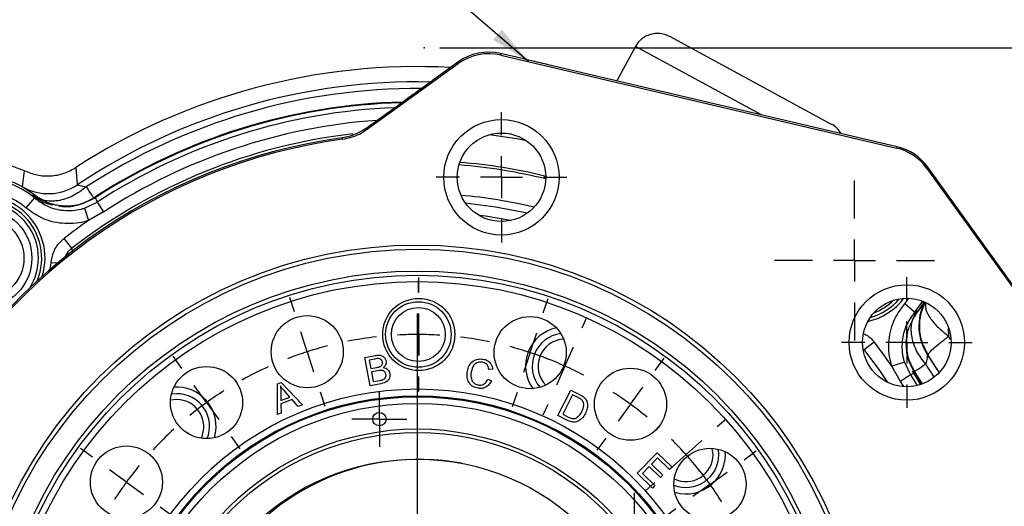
# Model space of a CAD drawing. Header units: inches. Extents: x 0.4 to 16.6, y 0.2 to 10.8.
# Tile 5 of 17: x 2 to 5.1, y 6.9 to 8.5. Entities that reach past the tile are written whole.
import ezdxf

# ---------------------------------------------------------------- set-up
doc = ezdxf.new("R2010")
doc.units = ezdxf.units.IN
doc.header["$MEASUREMENT"] = 0
doc.header["$PDSIZE"] = -1
doc.layers.add('SLD-0', color=7, linetype='Continuous', lineweight=25)
doc.styles.add('SLDTEXTSTYLE0', font='TXT', dxfattribs={"width": 0.75})
doc.dimstyles.new('SLDDIMSTYLE0', dxfattribs={"dimtxt": 0.145833, "dimasz": 0.13, "dimexe": 0, "dimexo": 0.0625, "dimgap": 0.036458, "dimtad": 0, "dimtih": 1, "dimtoh": 1, "dimdec": 1, "dimlfac": 1.5, "dimrnd": 1e-09, "dimzin": 12, "dimdsep": 46, "dimtxsty": 'SLDTEXTSTYLE0', "dimsah": 1, "dimcen": 0.09, "dimadec": 0, "dimazin": 3, "dimtfac": 1, "dimtdec": 1, "dimtofl": 0, "dimtmove": 0, "dimatfit": 3, "dimfxl": 0, "dimfrac": 2, "dimtolj": 1, "dimtzin": 12, "dimarcsym": 0})
doc.dimstyles.new('SLDDIMSTYLE1', dxfattribs={"dimtxt": 0.18, "dimasz": 0.13, "dimexe": 0, "dimexo": 0.0625, "dimgap": 0, "dimtad": 0, "dimtih": 1, "dimtoh": 1, "dimdec": 0, "dimrnd": 1e-09, "dimzin": 0, "dimdsep": 46, "dimtxsty": 'Standard', "dimsah": 1, "dimcen": 0.09, "dimadec": 0, "dimazin": 0, "dimtfac": 0.13, "dimtdec": 0, "dimtofl": 0, "dimtmove": 0, "dimatfit": 3, "dimfxl": 0, "dimfrac": 2, "dimtolj": 1, "dimtzin": 0, "dimarcsym": 0})

# ---------------------------------------------------------------- blocks, each defined once
blk = doc.blocks.new('_D_4')
at = {"layer": 'SLD-0', "color": 7}
for p, q in [((3.3383, 8.3701), (7.2898, 8.3701)), ((7.1648, 8.3701), (7.1648, 6.0963)), ((7.0031, 5.8351), (6.9588, 5.8351)), ((6.9588, 5.8351), (6.9588, 5.6033)), ((7.3264, 5.8351), (7.3708, 5.8351)), ((7.3708, 5.8351), (7.3708, 5.6033)), ((6.9588, 5.6033), (7.0031, 5.6033)), ((7.3708, 5.6033), (7.3264, 5.6033)), ((7.1648, 3.4195), (7.1648, 5.5738)), ((6.2365, 3.4195), (7.2898, 3.4195))]:
    blk.add_line(p, q, dxfattribs=at)
for points in [[(7.1648, 8.3701), (7.1448, 8.2401), (7.1848, 8.2401)], [(7.1648, 3.4195), (7.1848, 3.5495), (7.1448, 3.5495)]]:
    blk.add_solid(points, dxfattribs=at)
at = {"layer": 'SLD-0', "color": 7, "char_height": 0.14583, "attachment_point": 1, "style": 'SLDTEXTSTYLE0'}
for s, insert in [('7.4', (7.0301, 6.0526)), ('189', (7.0031, 5.7913))]:
    blk.add_mtext(s, dxfattribs=dict(at, insert=insert))
blk = doc.blocks.new('SW_CENTERMARKSYMBOL_3')
at = {"layer": 'SLD-0', "color": 0}
for p, q in [((0, 0.1333), (0, 0.2542)), ((0, 0), (0, 0.0667)), ((-0.1333, 0), (-0.2542, 0)), ((0, 0), (-0.0667, 0)), ((0, 0), (0, -0.0667)), ((0, 0), (0.0667, 0)), ((0.1333, 0), (0.2542, 0)), ((0, -0.1333), (0, -0.2542))]:
    blk.add_line(p, q, dxfattribs=at)
blk = doc.blocks.new('SW_CENTERMARKSYMBOL_9')
at = {"layer": 'SLD-0', "color": 0}
for p, q in [((0, 0.0667), (0, 0.0878)), ((0, 0), (0, 0.0667)), ((-0.0667, 0), (-0.0878, 0)), ((0, 0), (-0.0667, 0)), ((0, 0), (0, -0.0667)), ((0, 0), (0.0667, 0)), ((0.0667, 0), (0.0878, 0)), ((0, -0.0667), (0, -0.0878))]:
    blk.add_line(p, q, dxfattribs=at)
blk = doc.blocks.new('SW_CENTERMARKSYMBOL_10')
at = {"layer": 'SLD-0', "color": 0}
for p, q in [((0, 0.0667), (0, 0.0878)), ((0, 0), (0, 0.0667)), ((-0.0667, 0), (-0.0878, 0)), ((0, 0), (-0.0667, 0)), ((0, 0), (0, -0.0667)), ((0, 0), (0.0667, 0)), ((0.0667, 0), (0.0878, 0)), ((0, -0.0667), (0, -0.0878))]:
    blk.add_line(p, q, dxfattribs=at)
blk = doc.blocks.new('SW_CENTERMARKSYMBOL_12')
at = {"layer": 'SLD-0', "color": 0}
for p, q in [((0, 0.1333), (0, 0.2073)), ((0, 0), (0, 0.0667)), ((-0.1333, 0), (-0.2073, 0)), ((0, 0), (-0.0667, 0)), ((0, 0), (0, -0.0667)), ((0, 0), (0.0667, 0)), ((0.1333, 0), (0.2073, 0)), ((0, -0.1333), (0, -0.2073))]:
    blk.add_line(p, q, dxfattribs=at)
blk = doc.blocks.new('SW_CENTERMARKSYMBOL_13')
at = {"layer": 'SLD-0', "color": 0}
for p, q in [((-0.3448, 2.3703), (-0.3447, 2.4182)), ((-0.3463, 2.3703), (-0.3462, 2.4078)), ((-0.7404, 2.3092), (-0.755, 2.3548)), ((0.0502, 2.3061), (0.0652, 2.3516)), ((-0.3498, 1.2245), (-0.3498, 2.3036)), ((-0.3466, 2.237), (-0.3465, 2.3036)), ((-0.3454, 2.2369), (-0.3451, 2.3036)), ((0.1737, 2.2583), (0.189, 2.2925)), ((-0.6997, 2.1822), (-0.72, 2.2457)), ((-0.3466, 2.237), (-0.3468, 2.1703)), ((-0.3454, 2.2369), (-0.3456, 2.1703)), ((0.0085, 2.1795), (0.0293, 2.2428)), ((0.1191, 2.1366), (0.1464, 2.1974)), ((-1.0977, 2.1289), (-1.1257, 2.1678)), ((-0.6997, 2.1822), (-0.6793, 2.1188)), ((0.0085, 2.1795), (-0.0124, 2.1162)), ((0.4061, 2.1231), (0.4344, 2.1617)), ((0.1191, 2.1366), (0.0918, 2.0758)), ((-0.347, 2.1036), (-0.3471, 2.0661)), ((-0.3459, 2.1036), (-0.3461, 2.0557)), ((-1.0197, 2.0207), (-1.0587, 2.0748)), ((0.3273, 2.0155), (0.3667, 2.0693)), ((-0.659, 2.0553), (-0.6443, 2.0097)), ((-0.0332, 2.0528), (-0.0482, 2.0073)), ((-1.0197, 2.0207), (-0.9807, 1.9667)), ((0.0646, 2.0149), (0.0492, 1.9807)), ((0.3273, 2.0155), (0.2879, 1.9617)), ((0.6031, 1.9444), (0.6311, 1.9694)), ((-0.9418, 1.9126), (-0.9138, 1.8737)), ((0.2485, 1.9079), (0.2202, 1.8693)), ((0.5038, 1.8555), (0.5535, 1.8999)), ((-1.3818, 1.847), (-1.4204, 1.8753)), ((0.5038, 1.8555), (0.4541, 1.811)), ((0.688, 1.839), (0.7268, 1.867)), ((-1.2742, 1.7682), (-1.328, 1.8076)), ((0.5798, 1.761), (0.6339, 1.8)), ((-1.2742, 1.7682), (-1.2204, 1.7288)), ((0.4045, 1.7665), (0.3765, 1.7415)), ((0.5798, 1.761), (0.5257, 1.722)), ((-1.1666, 1.6894), (-1.128, 1.6611)), ((0.4716, 1.6831), (0.4327, 1.655)), ((-1.5648, 1.4911), (-1.6104, 1.5061)), ((-1.4382, 1.4495), (-1.5015, 1.4703)), ((0.8683, 1.4817), (0.9139, 1.4963)), ((-1.4382, 1.4495), (-1.3749, 1.4286)), ((0.7413, 1.441), (0.6778, 1.4206)), ((0.7413, 1.441), (0.8048, 1.4613)), ((-1.3115, 1.4078), (-1.266, 1.3928)), ((0.6143, 1.4002), (0.5687, 1.3856)), ((-0.3498, 1.0911), (-0.3498, 1.1578)), ((-1.629, 1.0961), (-1.6769, 1.0963)), ((-1.4957, 1.0956), (-1.5623, 1.0959)), ((-1.4957, 1.0956), (-1.429, 1.0953)), ((-1.3623, 1.0951), (-1.3144, 1.0949)), ((-0.4832, 1.0911), (-1.5623, 1.0911)), ((-0.3498, 1.0911), (-0.4165, 1.0911)), ((-0.3498, 1.0911), (-0.3498, 1.0245)), ((-0.3498, 1.0911), (-0.2832, 1.0911)), ((-0.2165, 1.0911), (0.8627, 1.0911)), ((0.6627, 1.0872), (0.6147, 1.0874)), ((0.796, 1.0867), (0.7293, 1.0869)), ((0.796, 1.0867), (0.8627, 1.0864)), ((0.9293, 1.0861), (0.9772, 1.086)), ((-0.3498, 0.9578), (-0.3498, -0.1214)), ((-1.314, 0.782), (-1.2684, 0.7966)), ((0.6119, 0.7745), (0.5664, 0.7895)), ((-1.441, 0.7413), (-1.3775, 0.7616)), ((0.7385, 0.7328), (0.6752, 0.7536)), ((-1.441, 0.7413), (-1.5044, 0.7209)), ((0.7385, 0.7328), (0.8019, 0.7119)), ((-1.5679, 0.7006), (-1.6136, 0.686)), ((0.8652, 0.6911), (0.9107, 0.6761)), ((-1.1713, 0.4992), (-1.1324, 0.5272)), ((0.467, 0.4928), (0.4283, 0.5211)), ((-1.2794, 0.4212), (-1.2254, 0.4602)), ((0.5745, 0.414), (0.5208, 0.4534)), ((-1.2794, 0.4212), (-1.3335, 0.3823)), ((0.5745, 0.414), (0.6283, 0.3746)), ((-1.3876, 0.3433), (-1.4265, 0.3153)), ((-0.9482, 0.2743), (-0.9198, 0.313)), ((0.6821, 0.3352), (0.7208, 0.3069)), ((0.2421, 0.2697), (0.2141, 0.3086)), ((-1.0269, 0.1668), (-0.9875, 0.2205)), ((0.3201, 0.1615), (0.2811, 0.2156)), ((-1.0269, 0.1668), (-1.0663, 0.113)), ((-0.6665, 0.1294), (-0.6515, 0.1749)), ((-0.0407, 0.127), (-0.0553, 0.1726)), ((0.3201, 0.1615), (0.359, 0.1074)), ((-0.3538, 0.0786), (-0.3536, 0.1265)), ((-0.7082, 0.0028), (-0.6873, 0.0661)), ((0, 0), (-0.0204, 0.0635)), ((-1.1057, 0.0592), (-1.1341, 0.0205)), ((0.398, 0.0533), (0.426, 0.0145)), ((-0.7082, 0.0028), (-0.729, -0.0606)), ((-0.3543, -0.0547), (-0.354, 0.012)), ((0, 0), (0.0204, -0.0635)), ((-0.3543, -0.0547), (-0.3546, -0.1214)), ((-0.7499, -0.1239), (-0.7648, -0.1694)), ((0.0407, -0.127), (0.0553, -0.1726)), ((-0.3548, -0.188), (-0.355, -0.2359))]:
    blk.add_line(p, q, dxfattribs=at)
for start, end in [(96.508, 101.1095), (89.8408, 93.1744), (89.7767, 93.1102), (86.5072, 89.8408), (86.4431, 89.7767), (78.4438, 83.1095), (104.4431, 107.7767), (71.7767, 75.1102), (107.7767, 111.1102), (68.4431, 71.7767), (65.8408, 69.1744), (114.4438, 119.1095), (62.5072, 65.8408), (122.4431, 125.7767), (53.7767, 57.1102), (125.7767, 129.1102), (50.4431, 53.7767), (132.4438, 137.1095), (41.8408, 45.1744), (38.5072, 41.8408), (140.4431, 143.7767), (35.7767, 39.1102), (143.7767, 147.1102), (32.4431, 35.7767), (150.4438, 155.1095), (24.4438, 29.1095), (158.4431, 161.7767), (17.7767, 21.1102), (161.7767, 165.1102), (14.4431, 17.7767), (168.4438, 173.1095), (6.4438, 11.1095), (176.4431, 179.7767), (359.7767, 3.1102), (179.7767, 183.1102), (356.4431, 359.7767), (186.4438, 191.1095), (348.4438, 353.1095), (194.4431, 197.7767), (341.7767, 345.1102), (197.7767, 201.1102), (338.4431, 341.7767), (204.4438, 209.1095), (330.4438, 335.1095), (212.4431, 215.7767), (323.7767, 327.1102), (215.7767, 219.1102), (320.4431, 323.7767), (222.4438, 227.1095), (312.4438, 317.1095), (230.4431, 233.7767), (305.7767, 309.1102), (233.7767, 237.1102), (302.4431, 305.7767), (240.4438, 245.1095), (294.4438, 299.1095), (248.4431, 251.7767), (251.7767, 255.1102), (284.4431, 287.7767), (287.7767, 291.1102), (258.4438, 263.1095), (266.4431, 269.7767), (269.7767, 273.1102), (276.4438, 281.1095)]:
    blk.add_arc((-0.3498, 1.0911), 1.1458, start, end, dxfattribs=at)
blk = doc.blocks.new('SW_CENTERMARKSYMBOL_14')
at = {"layer": 'SLD-0', "color": 0}
for p, q in [((0, 0.1333), (0, 0.2073)), ((0, 0), (0, 0.0667)), ((-0.1333, 0), (-0.2073, 0)), ((0, 0), (-0.0667, 0)), ((0, 0), (0, -0.0667)), ((0, 0), (0.0667, 0)), ((0.1333, 0), (0.2073, 0)), ((0, -0.1333), (0, -0.2073))]:
    blk.add_line(p, q, dxfattribs=at)

msp = doc.modelspace()

# ---------------------------------------------------------------- linework, layer by layer
at = {"color": 7, "linetype": 'Continuous', "lineweight": 25}
for p, q in [((4.0677, 8.4069), (4.5818, 8.1283)), ((3.5951, 8.3372), (3.5311, 8.3522)), ((3.5311, 8.3522), (3.5321, 8.3474)), ((3.9593, 8.3746), (3.9002, 8.2655)), ((3.3956, 8.3252), (3.3439, 8.2879)), ((3.3966, 8.3203), (3.3956, 8.3252)), ((3.5321, 8.3474), (4.7886, 8.0521)), ((3.1045, 8.1099), (3.3966, 8.3203)), ((4.7913, 8.0561), (3.6822, 8.3167)), ((3.3439, 8.2879), (3.3158, 8.2677)), ((3.0461, 8.0878), (3.0277, 8.0843)), ((4.7886, 8.0521), (4.7913, 8.0561)), ((2.0119, 7.9288), (2.0183, 7.9801)), ((2.1816, 7.9902), (2.1862, 7.9352)), ((4.8883, 7.9913), (4.8857, 7.9873)), ((4.8857, 7.9873), (5.3662, 7.3204)), ((5.3709, 7.3217), (4.8883, 7.9913)), ((2.05, 7.8939), (2.0229, 7.8623)), ((2.209, 7.8613), (2.2494, 7.8803)), ((2.209, 7.8613), (2.2216, 7.8216)), ((2.2494, 7.8803), (2.2697, 7.849)), ((2.2697, 7.849), (2.2216, 7.8216)), ((2.1685, 7.7337), (2.1443, 7.765)), ((4.8465, 7.5306), (4.8149, 7.5578)), ((4.8202, 7.4453), (4.8233, 7.4564)), ((4.6863, 7.4122), (4.7176, 7.4364)), ((4.8201, 7.428), (4.8196, 7.4294)), ((4.82, 7.4312), (4.8201, 7.4346)), ((4.8201, 7.428), (4.82, 7.4312)), ((3.0994, 7.3868), (3.133, 7.3932)), ((3.1165, 7.2972), (3.0994, 7.3868)), ((4.8894, 7.3946), (4.8878, 7.3945)), ((3.1312, 7.3819), (3.1133, 7.3785)), ((3.1133, 7.3785), (3.1185, 7.3514)), ((3.1185, 7.3514), (3.1378, 7.3551)), ((4.8138, 7.3717), (4.7742, 7.3591)), ((4.8016, 7.311), (4.7742, 7.3591)), ((4.8138, 7.3717), (4.8329, 7.3313)), ((3.1412, 7.3448), (3.1205, 7.3408)), ((3.1205, 7.3408), (3.1263, 7.3101)), ((3.5062, 7.3499), (3.4941, 7.3491)), ((4.8329, 7.3313), (4.8016, 7.311)), ((4.8652, 7.3018), (4.8401, 7.3445)), ((4.8691, 7.3022), (4.8468, 7.3374)), ((2.8218, 7.2059), (2.8222, 7.3031)), ((2.8222, 7.3031), (2.8343, 7.3077)), ((2.8343, 7.3077), (2.9012, 7.236)), ((3.1506, 7.3037), (3.1165, 7.2972)), ((3.1263, 7.3101), (3.1486, 7.3143)), ((3.4904, 7.318), (3.5018, 7.3131)), ((2.5026, 7.2719), (2.4854, 7.2705)), ((2.8329, 7.2784), (2.8331, 7.25)), ((2.8331, 7.25), (2.8618, 7.2609)), ((2.8618, 7.2609), (2.8441, 7.2811)), ((3.7127, 7.2026), (3.7543, 7.2834)), ((3.76, 7.2684), (3.7283, 7.2066)), ((3.7543, 7.2834), (3.7821, 7.2691)), ((3.777, 7.2596), (3.76, 7.2684)), ((2.5025, 7.2534), (2.4824, 7.251)), ((2.8688, 7.2531), (2.8333, 7.2396)), ((2.8333, 7.2396), (2.8337, 7.2104)), ((2.8884, 7.2311), (2.8688, 7.2531)), ((2.9012, 7.236), (2.8884, 7.2311)), ((2.8337, 7.2104), (2.8218, 7.2059)), ((3.7419, 7.1876), (3.7127, 7.2026)), ((3.7283, 7.2066), (3.7456, 7.1978)), ((4.0366, 7.1712), (4.0197, 7.1526)), ((2.4095, 7.084), (2.428, 7.0671)), ((3.9654, 7.0194), (4.0287, 7.0844)), ((4.0287, 7.0844), (4.0757, 7.0387)), ((4.206, 7.0782), (4.2036, 7.0983)), ((4.2245, 7.0781), (4.2231, 7.0953)), ((4.003, 7.0409), (3.9815, 7.0187)), ((4.039, 7.0058), (4.003, 7.0409)), ((4.0298, 7.0684), (4.0104, 7.0485)), ((4.0104, 7.0485), (4.0464, 7.0135)), ((4.0682, 7.031), (4.0298, 7.0684)), ((4.0757, 7.0387), (4.0682, 7.031)), ((4.0139, 6.9722), (3.9654, 7.0194)), ((3.9815, 7.0187), (4.0214, 6.9799)), ((4.0464, 7.0135), (4.039, 7.0058)), ((4.0214, 6.9799), (4.0139, 6.9722))]:
    msp.add_line(p, q, dxfattribs=at)
at = {"color": 8, "linetype": 'Continuous', "lineweight": 25}
for p, q in [((4.3601, 8.1574), (3.9593, 8.3746)), ((2.1685, 7.7337), (2.1701, 7.7227)), ((2.1006, 7.6672), (2.103, 7.6874)), ((2.1227, 7.686), (2.103, 7.6874)), ((4.8149, 7.5578), (4.8283, 7.5751)), ((4.8719, 7.5659), (4.8465, 7.5306)), ((4.8567, 7.5324), (4.8782, 7.5633)), ((4.9534, 7.4788), (4.9544, 7.4541)), ((4.9544, 7.4541), (4.9591, 7.4444)), ((4.8878, 7.3945), (4.924, 7.3381)), ((4.9232, 7.3414), (4.8894, 7.3946)), ((4.8814, 7.3658), (4.9081, 7.3237)), ((4.8329, 7.3313), (4.8542, 7.2978)), ((4.8712, 7.303), (4.846, 7.3428)), ((4.8124, 7.2943), (4.8016, 7.311))]:
    msp.add_line(p, q, dxfattribs=at)
at = {"color": 7, "linetype": 'Continuous', "lineweight": 25, "flags": 128}
for points in [[(3.1028, 8.1142), (3.1038, 8.1115), (3.1045, 8.1099)], [(3.0293, 8.0799), (3.0278, 8.0838), (3.0277, 8.0843)], [(4.8568, 7.5324), (4.8698, 7.55), (4.8762, 7.56)]]:
    msp.add_lwpolyline(points, dxfattribs=at)
at = {"color": 8, "linetype": 'Continuous', "lineweight": 25, "flags": 128}
for points in [[(3.6134, 8.0751), (3.5823, 8.0809), (3.4949, 8.0943)], [(3.6162, 7.8452), (3.5152, 7.8648), (3.4195, 7.8772)], [(3.5633, 7.8217), (3.4832, 7.8352), (3.4623, 7.8381)], [(4.7615, 7.3075), (4.7356, 7.3454), (4.6863, 7.4122)]]:
    msp.add_lwpolyline(points, dxfattribs=at)
at = {"color": 7, "linetype": 'Continuous', "lineweight": 25}
for centre, radius in [((3.5338, 7.9592), 0.1833), ((3.5338, 7.9592), 0.1406), ((1.8858, 7.7026), 0.1563), ((1.8858, 7.7026), 0.131), ((3.2666, 6.314), 1.43), ((3.2666, 6.314), 1.4167), ((3.2666, 6.314), 1.3473), ((3.2666, 6.314), 1.334), ((3.2666, 6.314), 1.314), ((4.8216, 7.4346), 0.1833), ((3.2711, 7.4599), 0.1146), ((4.8216, 7.4346), 0.1406), ((3.2698, 7.4599), 0.1042), ((3.2698, 7.4599), 0.0857), ((2.9168, 7.4052), 0.1146), ((3.625, 7.4024), 0.1146), ((2.5968, 7.2437), 0.1146), ((3.9438, 7.2384), 0.1146), ((3.2666, 6.314), 0.9728), ((3.2666, 6.314), 0.9511), ((3.2666, 6.314), 0.9497), ((3.2666, 6.314), 0.948), ((3.2666, 6.314), 0.9272), ((3.1459, 7.1912), 0.0212), ((3.2666, 6.314), 0.8459), ((3.2666, 6.314), 0.8343), ((2.3423, 6.9912), 0.1146), ((4.1963, 6.9839), 0.1146), ((3.2666, 6.314), 0.75)]:
    msp.add_circle(centre, radius, dxfattribs=at)
for centre, radius, start, end in [((4.0296, 8.3365), 0.08, 61.5476, 151.5476), ((3.2666, 6.314), 1.9967, 86.9855, 122.9173), ((3.2666, 6.314), 1.8826, 91.5337, 122.9285), ((4.5437, 8.058), 0.08, 30.0514, 61.5476), ((3.2666, 6.314), 1.7863, 97.6889, 153.8645), ((3.2666, 6.314), 1.7817, 97.6556, 153.8977), ((1.8857, 7.7026), 0.2589, 51.1061, 218.5755), ((1.8857, 7.7026), 0.2522, 49.3387, 220.3429), ((2.0938, 8.074), 0.1667, 240.5524, 303.6555), ((1.8857, 7.7026), 0.2105, 49.3387, 220.3429), ((1.8858, 7.7026), 0.1875, 337.8849, 179.8408), ((3.2666, 6.314), 1.8344, 124.7293, 127.7236), ((4.6552, 7.6949), 0.1875, 285.673, 319.537), ((3.7356, 7.3595), 0.125, 102.7783, 214.8392), ((3.7356, 7.3595), 0.1042, 97.3223, 220.2952), ((3.7356, 7.3595), 0.0857, 92.8696, 224.7479), ((3.2666, 6.314), 1.8344, 34.7293, 37.7236), ((2.5023, 7.1677), 0.125, 41.8408, 94.2519), ((2.5023, 7.1677), 0.1042, 338.2555, 89.8408), ((2.5023, 7.1677), 0.0857, 334.1928, 89.8408), ((2.5023, 7.1677), 0.125, 343.3656, 41.8408), ((4.1203, 7.0784), 0.1042, 248.2555, 359.8408), ((4.1203, 7.0784), 0.0857, 244.1928, 359.8408), ((4.1203, 7.0784), 0.125, 311.8408, 4.2519), ((3.2712, 6.3234), 0.74, 79.4651, 151.5476), ((4.1203, 7.0784), 0.125, 253.3656, 311.8408)]:
    msp.add_arc(centre, radius, start, end, dxfattribs=at)
at = {"color": 8, "linetype": 'Continuous', "lineweight": 25}
for centre, radius, start, end in [((3.2666, 6.314), 1.9482, 88.7961, 123.6814), ((3.2666, 6.314), 1.9271, 89.6372, 123.0786), ((3.2666, 6.314), 1.8849, 91.4336, 123.0786), ((3.2666, 6.314), 1.8676, 92.2161, 123.0042), ((3.2666, 6.314), 1.8303, 94.0193, 123.0042), ((3.2666, 6.314), 1.7948, 96.5656, 127.7236), ((3.2666, 6.314), 1.6898, 76.039, 85.5143), ((3.2666, 6.314), 1.6979, 76.1048, 85.4485), ((1.8858, 7.7026), 0.1979, 343.0586, 179.8408), ((3.2666, 6.314), 1.5938, 76.5471, 85.0062), ((1.8858, 7.7026), 0.1771, 359.8408, 301.6355), ((1.8858, 7.7026), 0.1771, 328.0461, 359.8408), ((4.6552, 7.6949), 0.1979, 282.5106, 322.6994), ((4.6552, 7.6949), 0.1771, 290.6248, 314.5852), ((5.0266, 7.4869), 0.1667, 152.7232, 213.6555)]:
    msp.add_arc(centre, radius, start, end, dxfattribs=at)
at = {"color": 7, "linetype": 'Continuous', "lineweight": 25}
for centre, major_axis, ratio, start_param, end_param in [((3.493, 8.19), (-0.0326, 0.1635), 0.999904, 5.855649, 6.710722), ((3.494, 8.1851), (0.0326, -0.1635), 0.999816, 2.714056, 3.569129), ((3.3481, 8.2927), (1.8767, 1.3523), 0.000604, 4.580849, 4.694725), ((4.7504, 7.8899), (-0.0925, -0.1386), 0.999826, 2.783857, 3.499328), ((4.7531, 7.8939), (0.0925, 0.1386), 0.99991, 5.92545, 6.640921)]:
    msp.add_ellipse(centre, major_axis=major_axis, ratio=ratio, start_param=start_param, end_param=end_param, dxfattribs=at)
for points, knots in [([(3.6822, 8.3167), (3.6661, 8.3205), (3.6371, 8.3273), (3.6081, 8.3342), (3.5951, 8.3372)], [0, 0, 0, 0, 0.55287, 1, 1, 1, 1]), ([(3.0293, 8.0799), (3.0477, 8.084), (3.0746, 8.09), (3.0974, 8.1051), (3.1045, 8.1099)], [0, 0, 0, 0, 0.686569, 1, 1, 1, 1]), ([(3.1028, 8.1142), (3.1008, 8.1129), (3.0838, 8.1008), (3.0638, 8.0939), (3.0461, 8.0878)], [0, 0, 0, 0, 0.113136, 1, 1, 1, 1]), ([(2.0183, 7.9801), (2.0316, 7.9748), (2.0582, 7.9643), (2.1014, 7.9621), (2.144, 7.9696), (2.1691, 7.9833), (2.1816, 7.9902)], [0, 0, 0, 0, 0.2497749, 0.5001063, 0.7504511, 1, 1, 1, 1]), ([(2.2149, 7.9288), (2.2009, 7.9184), (2.1721, 7.8969), (2.1241, 7.8823), (2.0783, 7.8825), (2.0548, 7.896), (2.0434, 7.9025)], [0, 0, 0, 0, 0.243136, 0.5, 0.756864, 1, 1, 1, 1]), ([(2.1862, 7.9352), (2.1866, 7.9349), (2.1874, 7.9344), (2.1966, 7.9331), (2.2076, 7.9305), (2.2149, 7.9288)], [0, 0, 0, 0, 0.249706, 0.501477, 1, 1, 1, 1]), ([(2.0434, 7.9025), (2.0609, 7.8903), (2.0813, 7.876), (2.1053, 7.8724), (2.1088, 7.8719)], [0, 0, 0, 0, 0.856452, 1, 1, 1, 1]), ([(2.05, 7.8939), (2.0498, 7.8954), (2.0493, 7.8988), (2.0487, 7.9022), (2.0483, 7.9042)], [0, 0, 0, 0, 0.423273, 1, 1, 1, 1]), ([(2.1172, 7.871), (2.1105, 7.8727), (2.0855, 7.879), (2.064, 7.8936), (2.0483, 7.9042)], [0, 0, 0, 0, 0.2702507, 1, 1, 1, 1]), ([(2.05, 7.8939), (2.0625, 7.8849), (2.09, 7.8648), (2.1422, 7.8514), (2.1839, 7.8539), (2.2054, 7.8602), (2.209, 7.8613)], [0, 0, 0, 0, 0.271237, 0.602164, 0.932744, 1, 1, 1, 1]), ([(2.1265, 7.8688), (2.1307, 7.868), (2.1523, 7.8638), (2.1923, 7.8697), (2.223, 7.8856), (2.2379, 7.8934)], [0, 0, 0, 0, 0.110658, 0.56632, 1, 1, 1, 1]), ([(2.2433, 7.8942), (2.2266, 7.8856), (2.1933, 7.8684), (2.1516, 7.8661), (2.1301, 7.8691), (2.1269, 7.8696)], [0, 0, 0, 0, 0.46098, 0.92197, 1, 1, 1, 1]), ([(2.2433, 7.8942), (2.2444, 7.8917), (2.2465, 7.8871), (2.2485, 7.8824), (2.2494, 7.8803)], [0, 0, 0, 0, 0.549647, 1, 1, 1, 1]), ([(2.2216, 7.8216), (2.217, 7.8203), (2.1902, 7.8124), (2.138, 7.8093), (2.0729, 7.826), (2.0384, 7.851), (2.0229, 7.8623)], [0, 0, 0, 0, 0.067291, 0.398, 0.728909, 1, 1, 1, 1]), ([(2.1269, 7.8696), (2.1267, 7.8696), (2.1237, 7.8699), (2.1204, 7.8704), (2.1173, 7.871), (2.1172, 7.871)], [0, 0, 0, 0, 0.066377, 0.9799136, 1, 1, 1, 1]), ([(2.103, 7.6874), (2.105, 7.6994), (2.1091, 7.7235), (2.1263, 7.7495), (2.1399, 7.7612), (2.1443, 7.765)], [0, 0, 0, 0, 0.4035639, 0.8072811, 1, 1, 1, 1]), ([(4.7742, 7.3591), (4.7729, 7.3636), (4.765, 7.3905), (4.7619, 7.4427), (4.7786, 7.5078), (4.8036, 7.5423), (4.8149, 7.5578)], [0, 0, 0, 0, 0.067291, 0.398, 0.728909, 1, 1, 1, 1]), ([(4.8465, 7.5306), (4.8375, 7.5182), (4.8174, 7.4907), (4.804, 7.4385), (4.8065, 7.3968), (4.8128, 7.3753), (4.8138, 7.3717)], [0, 0, 0, 0, 0.271237, 0.602164, 0.932744, 1, 1, 1, 1]), ([(4.8196, 7.4294), (4.8198, 7.434), (4.8205, 7.4524), (4.8284, 7.4893), (4.8464, 7.5166), (4.8567, 7.5324)], [0, 0, 0, 0, 0.125551, 0.495144, 1, 1, 1, 1]), ([(4.8814, 7.3658), (4.871, 7.3798), (4.8495, 7.4085), (4.8349, 7.4566), (4.8351, 7.5024), (4.8486, 7.5259), (4.8551, 7.5373)], [0, 0, 0, 0, 0.243136, 0.5, 0.756864, 1, 1, 1, 1]), ([(4.8465, 7.5306), (4.848, 7.5309), (4.8514, 7.5314), (4.8548, 7.532), (4.8567, 7.5324)], [0, 0, 0, 0, 0.423273, 1, 1, 1, 1]), ([(4.8894, 7.3946), (4.8899, 7.3965), (4.8908, 7.4004), (4.9042, 7.4139), (4.9252, 7.4319), (4.9448, 7.4468), (4.9544, 7.4541)], [0, 0, 0, 0, 0.245667, 0.5, 0.754333, 1, 1, 1, 1]), ([(4.8192, 7.4415), (4.8199, 7.4235), (4.8211, 7.3885), (4.8378, 7.3578), (4.846, 7.3428)], [0, 0, 0, 0, 0.512358, 1, 1, 1, 1]), ([(4.82, 7.4312), (4.82, 7.4308), (4.8199, 7.4302), (4.8197, 7.4296), (4.8196, 7.4294), (4.8196, 7.4294)], [0, 0, 0, 0, 0.615731, 0.960281, 1, 1, 1, 1]), ([(4.8468, 7.3374), (4.8381, 7.3541), (4.8262, 7.377), (4.8208, 7.4086), (4.8203, 7.4218), (4.8201, 7.428)], [0, 0, 0, 0, 0.584451, 0.802874, 1, 1, 1, 1]), ([(3.1557, 7.3723), (3.1549, 7.3748), (3.1537, 7.3784), (3.1499, 7.3818), (3.1426, 7.3845), (3.1363, 7.3831), (3.1312, 7.3819)], [0, 0, 0, 0, 0.248946, 0.374298, 0.499577, 1, 1, 1, 1]), ([(3.133, 7.3932), (3.137, 7.3938), (3.1449, 7.3951), (3.1562, 7.3922), (3.1641, 7.385), (3.1661, 7.3789), (3.1671, 7.3759)], [0, 0, 0, 0, 0.2812358, 0.5601574, 0.7801851, 1, 1, 1, 1]), ([(3.4255, 7.343), (3.427, 7.3495), (3.4301, 7.3624), (3.4431, 7.3766), (3.4595, 7.3828), (3.4699, 7.3821), (3.4751, 7.3817)], [0, 0, 0, 0, 0.280449, 0.559492, 0.779579, 1, 1, 1, 1]), ([(4.8878, 7.3945), (4.8875, 7.3941), (4.887, 7.3933), (4.8857, 7.3841), (4.8831, 7.3731), (4.8814, 7.3658)], [0, 0, 0, 0, 0.249706, 0.501477, 1, 1, 1, 1]), ([(3.1378, 7.3551), (3.1399, 7.3555), (3.1437, 7.3562), (3.1473, 7.3577), (3.1489, 7.3583)], [0, 0, 0, 0, 0.5603384, 1, 1, 1, 1]), ([(3.1489, 7.3583), (3.1503, 7.3591), (3.153, 7.3607), (3.1562, 7.3657), (3.1559, 7.3698), (3.1557, 7.3723)], [0, 0, 0, 0, 0.281336, 0.561648, 1, 1, 1, 1]), ([(3.1671, 7.3759), (3.1673, 7.3736), (3.1677, 7.3691), (3.1651, 7.3611), (3.1608, 7.357), (3.1582, 7.3546)], [0, 0, 0, 0, 0.280535, 0.561106, 1, 1, 1, 1]), ([(3.1582, 7.3546), (3.161, 7.3541), (3.1666, 7.3531), (3.1732, 7.3485), (3.1775, 7.3425), (3.1786, 7.3382), (3.1792, 7.3361)], [0, 0, 0, 0, 0.280188, 0.55955, 0.779677, 1, 1, 1, 1]), ([(3.4732, 7.3716), (3.4682, 7.3719), (3.4582, 7.3725), (3.4427, 7.3614), (3.4396, 7.3488), (3.4377, 7.341)], [0, 0, 0, 0, 0.280334, 0.559579, 1, 1, 1, 1]), ([(3.4941, 7.3491), (3.4935, 7.3521), (3.4923, 7.3582), (3.4873, 7.3656), (3.4804, 7.37), (3.4756, 7.3711), (3.4732, 7.3716)], [0, 0, 0, 0, 0.280462, 0.55954, 0.779576, 1, 1, 1, 1]), ([(3.4751, 7.3817), (3.4795, 7.3806), (3.4883, 7.3786), (3.4983, 7.3704), (3.5042, 7.3603), (3.5055, 7.3534), (3.5062, 7.3499)], [0, 0, 0, 0, 0.280104, 0.559452, 0.779586, 1, 1, 1, 1]), ([(3.1669, 7.3337), (3.1661, 7.3363), (3.1648, 7.3402), (3.1607, 7.3438), (3.1534, 7.3471), (3.1466, 7.3458), (3.1412, 7.3448)], [0, 0, 0, 0, 0.24926, 0.374863, 0.500506, 1, 1, 1, 1]), ([(3.1792, 7.3361), (3.1795, 7.333), (3.18, 7.3269), (3.1771, 7.318), (3.1681, 7.3078), (3.1578, 7.3054), (3.1506, 7.3037)], [0, 0, 0, 0, 0.187123, 0.374293, 0.560768, 1, 1, 1, 1]), ([(3.1566, 7.3163), (3.1585, 7.3171), (3.1624, 7.3188), (3.166, 7.3236), (3.1675, 7.3288), (3.1671, 7.3321), (3.1669, 7.3337)], [0, 0, 0, 0, 0.280492, 0.559269, 0.779538, 1, 1, 1, 1]), ([(3.4599, 7.2892), (3.4532, 7.2908), (3.4399, 7.294), (3.4277, 7.31), (3.424, 7.3271), (3.425, 7.3377), (3.4255, 7.343)], [0, 0, 0, 0, 0.2799939, 0.5581218, 0.7789331, 1, 1, 1, 1]), ([(3.4377, 7.341), (3.4371, 7.3361), (3.4361, 7.3261), (3.4396, 7.3121), (3.4491, 7.3027), (3.4568, 7.3006), (3.4606, 7.2995)], [0, 0, 0, 0, 0.281213, 0.560499, 0.78001, 1, 1, 1, 1]), ([(4.8468, 7.3374), (4.8443, 7.3363), (4.8397, 7.3342), (4.835, 7.3322), (4.8329, 7.3313)], [0, 0, 0, 0, 0.549647, 1, 1, 1, 1]), ([(2.8314, 7.2964), (2.8318, 7.293), (2.8327, 7.2871), (2.8329, 7.2811), (2.8329, 7.2784)], [0, 0, 0, 0, 0.55997, 1, 1, 1, 1]), ([(2.8441, 7.2811), (2.8416, 7.2838), (2.8372, 7.2888), (2.8332, 7.2941), (2.8314, 7.2964)], [0, 0, 0, 0, 0.56001, 1, 1, 1, 1]), ([(3.1486, 7.3143), (3.1501, 7.3146), (3.1528, 7.3151), (3.1555, 7.3159), (3.1566, 7.3163)], [0, 0, 0, 0, 0.560116, 1, 1, 1, 1]), ([(3.5018, 7.3131), (3.4995, 7.3087), (3.495, 7.3), (3.4837, 7.2916), (3.4714, 7.2881), (3.4637, 7.2889), (3.4599, 7.2892)], [0, 0, 0, 0, 0.280246, 0.559513, 0.77957, 1, 1, 1, 1]), ([(3.4606, 7.2995), (3.4642, 7.2993), (3.4713, 7.2988), (3.4835, 7.3046), (3.4878, 7.3129), (3.4904, 7.318)], [0, 0, 0, 0, 0.280854, 0.561218, 1, 1, 1, 1]), ([(3.79, 7.2509), (3.7878, 7.2528), (3.7837, 7.2562), (3.7791, 7.2586), (3.777, 7.2596)], [0, 0, 0, 0, 0.559285, 1, 1, 1, 1]), ([(3.7821, 7.2691), (3.7848, 7.2677), (3.7896, 7.2652), (3.7939, 7.2619), (3.7959, 7.2605)], [0, 0, 0, 0, 0.560154, 1, 1, 1, 1]), ([(3.7959, 7.2605), (3.7979, 7.2586), (3.8016, 7.2551), (3.8038, 7.2506), (3.8047, 7.2486)], [0, 0, 0, 0, 0.559954, 1, 1, 1, 1]), ([(3.7896, 7.2149), (3.7925, 7.2216), (3.7965, 7.2309), (3.7947, 7.2438), (3.7916, 7.2485), (3.79, 7.2509)], [0, 0, 0, 0, 0.558838, 0.779794, 1, 1, 1, 1]), ([(3.8047, 7.2486), (3.8059, 7.245), (3.8081, 7.2376), (3.8068, 7.2237), (3.8029, 7.2146), (3.8005, 7.2091)], [0, 0, 0, 0, 0.2797673, 0.5598966, 1, 1, 1, 1]), ([(3.8005, 7.2091), (3.797, 7.2034), (3.7901, 7.192), (3.774, 7.1811), (3.7562, 7.181), (3.7466, 7.1854), (3.7419, 7.1876)], [0, 0, 0, 0, 0.28083, 0.559911, 0.779048, 1, 1, 1, 1]), ([(3.7456, 7.1978), (3.7496, 7.1957), (3.7568, 7.192), (3.7648, 7.1929), (3.7683, 7.1933)], [0, 0, 0, 0, 0.561841, 1, 1, 1, 1]), ([(3.7683, 7.1933), (3.7733, 7.1963), (3.7824, 7.2016), (3.7874, 7.2108), (3.7896, 7.2149)], [0, 0, 0, 0, 0.5573885, 1, 1, 1, 1])]:
    msp.add_open_spline(points, degree=3, knots=knots, dxfattribs=at)
for points in [[(2.0183, 7.9801), (1.9881, 7.9916), (1.9276, 8.0145), (1.829, 8.0118), (1.7363, 7.9812), (1.6573, 7.9234), (1.5995, 7.8444), (1.5689, 7.7517), (1.5662, 7.6531), (1.5891, 7.5926), (1.6006, 7.5623)], [(2.2149, 7.9288), (2.2214, 7.9188), (2.2343, 7.8989), (2.2367, 7.8952), (2.2379, 7.8934)], [(4.846, 7.3428), (4.8478, 7.344), (4.8515, 7.3464), (4.8714, 7.3593), (4.8814, 7.3658)]]:
    msp.add_open_spline(points, degree=3, dxfattribs=at)
at = {"color": 8, "linetype": 'Continuous', "lineweight": 25}
for points, knots in [([(2.1685, 7.7337), (2.1658, 7.7313), (2.1574, 7.7239), (2.1497, 7.714), (2.1479, 7.7061), (2.1478, 7.7057)], [0, 0, 0, 0, 0.309328, 0.960467, 1, 1, 1, 1]), ([(4.8797, 7.5606), (4.8746, 7.5494), (4.8631, 7.5242), (4.8598, 7.4805), (4.8671, 7.4345), (4.8821, 7.4077), (4.8894, 7.3946)], [0, 0, 0, 0, 0.210711, 0.475252, 0.741994, 1, 1, 1, 1]), ([(4.882, 7.5599), (4.8811, 7.5556), (4.8786, 7.5438), (4.8911, 7.5174), (4.9164, 7.4851), (4.9419, 7.4643), (4.9544, 7.4541)], [0, 0, 0, 0, 0.164128, 0.447352, 0.730575, 1, 1, 1, 1]), ([(4.6861, 7.4621), (4.6931, 7.4583), (4.7052, 7.4516), (4.7139, 7.4409), (4.7176, 7.4364)], [0, 0, 0, 0, 0.575373, 1, 1, 1, 1])]:
    msp.add_open_spline(points, degree=3, knots=knots, dxfattribs=at)
at = {"layer": 'SLD-0', "color": 7}
msp.add_point((3.2883, 8.3701), dxfattribs=at)

# ---------------------------------------------------------------- block references
for name, p in [('SW_CENTERMARKSYMBOL_14', (3.5338, 7.9592)), ('SW_CENTERMARKSYMBOL_3', (4.6552, 7.6949)), ('SW_CENTERMARKSYMBOL_13', (3.6165, 5.2229)), ('SW_CENTERMARKSYMBOL_12', (4.8216, 7.4346)), ('SW_CENTERMARKSYMBOL_10', (3.1459, 7.1912)), ('SW_CENTERMARKSYMBOL_9', (3.9563, 6.8693))]:
    msp.add_blockref(name, p, dxfattribs=at)

# ---------------------------------------------------------------- dimensions: what is measured, and where the dimension line sits
dim = msp.add_linear_dim(base=(7.1648, 3.4195), p1=(3.2883, 8.3701), p2=(6.1865, 3.4195), angle=90, dimstyle='SLDDIMSTYLE0', dxfattribs=at)
dim.commit()
dim.dimension.update_dxf_attribs({"geometry": '_D_4', "text_midpoint": (7.1648, 5.8351), "dimtype": 160})

# ---------------------------------------------------------------- leaders
msp.add_leader([(3.6195, 8.3268), (2.9244, 8.9286), (2.6744, 8.9286)], dimstyle='SLDDIMSTYLE1', dxfattribs=at)

doc.saveas('drawing.dxf')
